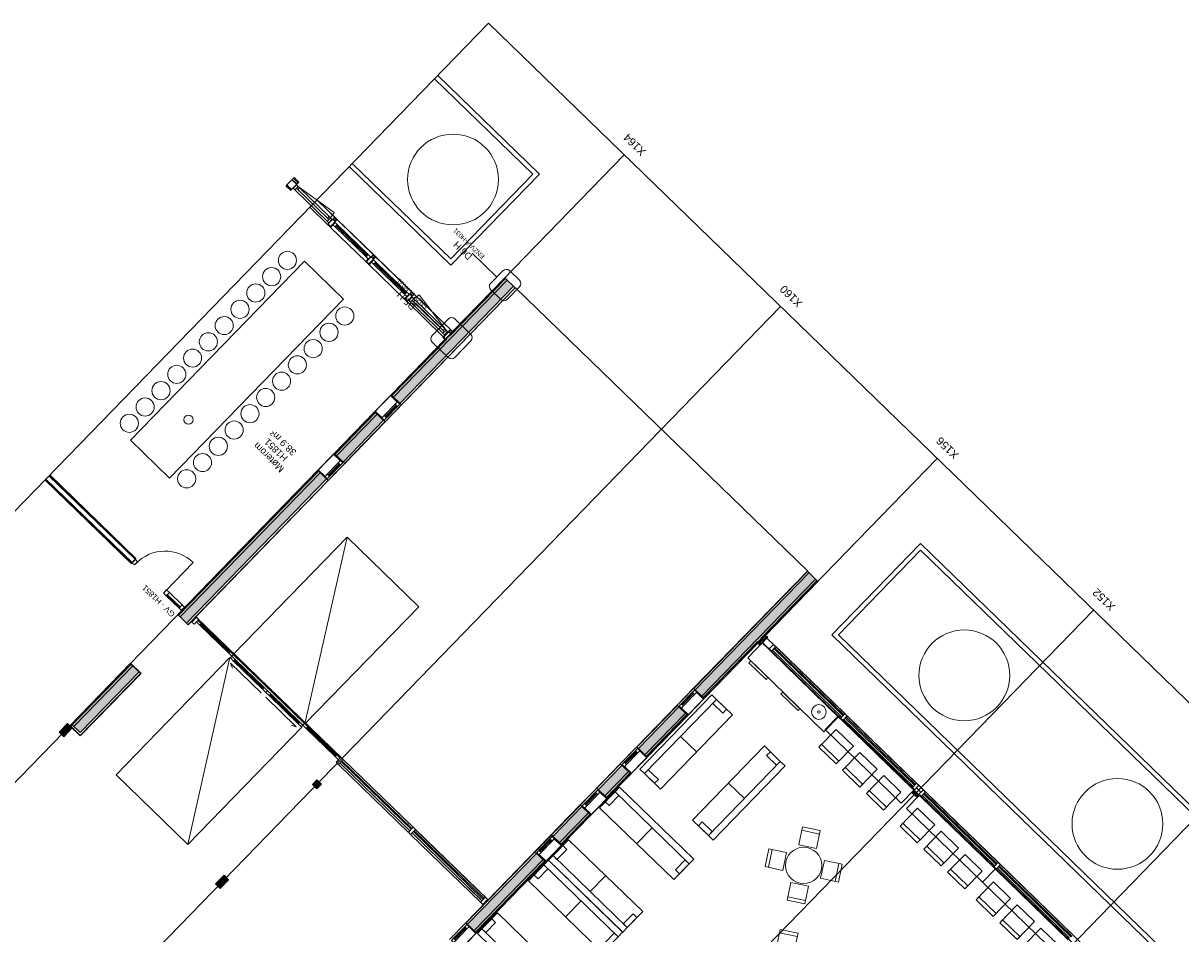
# Model space of a CAD drawing. Header units: millimetres. Extents: x 1395914 to 1460038, y 2368732 to 2439619.
# Tile 39 of 40: x 1420528 to 1446023, y 2414212 to 2434282. Entities that reach past the tile are written whole.
import ezdxf

# ---------------------------------------------------------------- set-up
doc = ezdxf.new("R2010")
doc.units = ezdxf.units.MM
doc.header["$MEASUREMENT"] = 0
for name, color, linetype, lineweight in [('20_Bygning generelt', 7, 'Continuous', 0), ('22_Bæresystemer', 7, 'Continuous', 0), ('23_Yttervegg', 7, 'Continuous', 0), ('24_Dør', 7, 'Continuous', 0), ('24_Innervegger', 7, 'Continuous', 0), ('271_Fastinventar', 7, 'Continuous', 0), ('822_Akselinjer', 7, 'Continuous', 0), ('83_Tekst', 7, 'Continuous', 0)]:
    doc.layers.add(name, color=color, linetype=linetype, lineweight=lineweight)
doc.layers.add('A852-TYNN', color=7, linetype='Continuous', lineweight=5, plot=False)
doc.styles.add('Arial Unicode MS', font='arial.ttf', dxfattribs={"height": 125})
doc.styles.add('Arial_27', font='arial.ttf', dxfattribs={"height": 175})
doc.styles.add('Arial_29', font='arial.ttf', dxfattribs={"height": 150})
doc.styles.add('Arial_30', font='arial.ttf', dxfattribs={"height": 100})

# ---------------------------------------------------------------- blocks, each defined once
blk = doc.blocks.new('System Panel - Tettfelt 150mm-1256045-PLOT VIEW 001-01 01')
for p, q in [((70, 75), (-70, 75)), ((-70, 75), (-70, -75)), ((70, -75), (70, 75)), ((-70, -75), (70, -75))]:
    blk.add_line(p, q)
blk = doc.blocks.new('System Panel - Glassfelt 25mm-1250494-PLOT VIEW 001-01 01')
for p, q in [((1112.5, -12.5), (-1112.5, -12.5)), ((-1112.5, -12.5), (-1112.5, -37.5)), ((-1112.5, -37.5), (1112.5, -37.5)), ((1112.5, -37.5), (1112.5, -12.5))]:
    blk.add_line(p, q)
blk = doc.blocks.new('System Panel - Glassfelt 25mm-1250902-PLOT VIEW 001-01 01')
for p, q in [((1062.5, -12.5), (-1062.5, -12.5)), ((-1062.5, -12.5), (-1062.5, -37.5)), ((-1062.5, -37.5), (1062.5, -37.5)), ((1062.5, -37.5), (1062.5, -12.5))]:
    blk.add_line(p, q)
blk = doc.blocks.new('Rectangular Mullion - 70x150mm Aluminium-1250477-PLOT VIEW 001-01 01')
for p, q in [((-35, 75), (35, 75)), ((-35, -75), (-35, 75)), ((35, 75), (35, -75)), ((35, -75), (-35, -75))]:
    blk.add_line(p, q)
blk = doc.blocks.new('Rectangular Mullion - 70x105mm Aluminium-1250489-PLOT VIEW 001-01 01')
for p, q in [((119042, 184857), (117528, 186487)), ((117605, 186558), (119119, 184929))]:
    blk.add_line(p, q)
blk = doc.blocks.new('Rectangular Mullion - 70x105mm Aluminium-1250897-PLOT VIEW 001-01 01')
for p, q in [((115843, 188300), (114396, 189857)), ((114473, 189928), (115920, 188371))]:
    blk.add_line(p, q)
blk = doc.blocks.new('Rectangular Mullion - 70x150mm Aluminium-1250899-PLOT VIEW 001-01 01')
blk.add_line((117304, 186661), (115858, 188218))
blk = doc.blocks.new('Rectangular Mullion - 70x150mm Aluminium-1250485-PLOT VIEW 001-01 01')
blk.add_line((122277, 181310), (120762, 182940))
blk = doc.blocks.new('Fastvindu - 5x15M-1661419-PLOT VIEW 001-01 01')
for p, q in [((-282, 29), (-302, 29)), ((-217, 99), (-287, 99)), ((-287, 99), (-287, 29)), ((-287, 29), (-217, 29)), ((-282, -182), (-282, 29)), ((-217, 29), (-217, 99)), ((-217, 99), (133, 99)), ((133, 79), (-217, 79)), ((-217, 79), (-217, 59)), ((-217, 59), (133, 59)), ((133, 29), (-217, 29)), ((203, 99), (133, 99)), ((133, 99), (133, 29)), ((133, 59), (133, 79)), ((133, 29), (203, 29)), ((218, 29), (198, 29)), ((198, 29), (198, -182)), ((203, 29), (203, 99)), ((-302, -182), (-282, -182)), ((198, -182), (-282, -182)), ((198, -182), (218, -182))]:
    blk.add_line(p, q)
blk = doc.blocks.new('Fastvindu - 5x5M-1661416-PLOT VIEW 001-01 01')
for p, q in [((-282, 32), (-302, 32)), ((-302, 32), (-302, -182)), ((-217, 102), (-287, 102)), ((-287, 102), (-287, 32)), ((-287, 32), (-217, 32)), ((-282, -182), (-282, 32)), ((-217, 32), (-217, 102)), ((-217, 102), (133, 102)), ((133, 82), (-217, 82)), ((-217, 82), (-217, 62)), ((-217, 62), (133, 62)), ((133, 32), (-217, 32)), ((203, 102), (133, 102)), ((133, 102), (133, 32)), ((133, 62), (133, 82)), ((133, 32), (203, 32)), ((218, 32), (198, 32)), ((198, 32), (198, -182)), ((203, 32), (203, 102)), ((218, -182), (218, 32)), ((-302, -182), (-282, -182)), ((198, -182), (-282, -182)), ((198, -182), (218, -182))]:
    blk.add_line(p, q)
blk = doc.blocks.new('Fastvindu - 5x9M-1661577-PLOT VIEW 001-01 01')
for p, q in [((-282, 29), (-302, 29)), ((-217, 99), (-287, 99)), ((-287, 99), (-287, 29)), ((-287, 29), (-217, 29)), ((-282, -182), (-282, 29)), ((-217, 29), (-217, 99)), ((-217, 99), (133, 99)), ((133, 79), (-217, 79)), ((-217, 79), (-217, 59)), ((-217, 59), (133, 59)), ((133, 29), (-217, 29)), ((203, 99), (133, 99)), ((133, 99), (133, 29)), ((133, 59), (133, 79)), ((133, 29), (203, 29)), ((218, 29), (198, 29)), ((198, 29), (198, -182)), ((203, 29), (203, 99)), ((-302, -182), (-282, -182)), ((198, -182), (-282, -182)), ((198, -182), (218, -182))]:
    blk.add_line(p, q)
blk = doc.blocks.new('Fastvindu - 5x29M-1661417-PLOT VIEW 001-01 01')
for p, q in [((-282, 29), (-302, 29)), ((-217, 99), (-287, 99)), ((-287, 99), (-287, 29)), ((-287, 29), (-217, 29)), ((-282, -182), (-282, 29)), ((-217, 29), (-217, 99)), ((-217, 99), (133, 99)), ((133, 79), (-217, 79)), ((-217, 79), (-217, 59)), ((-217, 59), (133, 59)), ((133, 29), (-217, 29)), ((203, 99), (133, 99)), ((133, 99), (133, 29)), ((133, 59), (133, 79)), ((133, 29), (203, 29)), ((218, 29), (198, 29)), ((198, 29), (198, -182)), ((203, 29), (203, 99)), ((-302, -182), (-282, -182)), ((198, -182), (-282, -182)), ((198, -182), (218, -182))]:
    blk.add_line(p, q)
blk = doc.blocks.new('System Panel - Glassfelt 25mm-2033786-PLOT VIEW 001-01 01')
for p, q in [((195, 37.5), (-195, 37.5)), ((-195, 37.5), (-195, 12.5)), ((-195, 12.5), (195, 12.5)), ((195, 12.5), (195, 37.5))]:
    blk.add_line(p, q)
blk = doc.blocks.new('Fastvindu - 11x15M-472396-PLOT VIEW 001-01 01')
for p, q in [((-517, 13), (-587, 13)), ((-587, 13), (-587, -57)), ((-517, -57), (-517, 13)), ((-517, 13), (433, 13)), ((503, 13), (433, 13)), ((433, 13), (433, -57)), ((503, -57), (503, 13)), ((-582, -57), (-597, -57)), ((-597, -134), (-582, -134)), ((-587, -57), (-517, -57)), ((-582, -134), (-582, -57)), ((498, -134), (-582, -134)), ((433, -7), (-517, -7)), ((-517, -7), (-517, -27)), ((-517, -27), (433, -27)), ((433, -57), (-517, -57)), ((433, -27), (433, -7)), ((433, -57), (503, -57)), ((513, -57), (498, -57)), ((498, -57), (498, -134)), ((498, -134), (513, -134))]:
    blk.add_line(p, q)
blk = doc.blocks.new('Åpningsvindu - 11x15M-1456580-PLOT VIEW 001-01 01')
for p, q in [((-537, 13), (-587, 13)), ((-587, 13), (-587, -87)), ((-537, 13), (-512, 158)), ((-497, 13), (-537, 13)), ((-537, 13), (-537, -37)), ((-537, -87), (-537, 13)), ((-512, 158), (453, 13)), ((-497, -37), (-497, 13)), ((-497, 13), (413, 13)), ((453, 13), (413, 13)), ((413, 13), (413, -37)), ((453, -37), (453, 13)), ((503, 13), (453, 13)), ((453, 13), (453, -87)), ((503, -87), (503, 13)), ((-587, -87), (-537, -87)), ((-537, -37), (-497, -37)), ((453, -87), (-537, -87)), ((413, -37), (-497, -37)), ((413, -37), (453, -37)), ((453, -87), (503, -87))]:
    blk.add_line(p, q)
blk = doc.blocks.new('Systemveggdør Enfløyet Glassfelt med sprosse - Aluminiumglassfelt _10x21M_-2033772-PLOT VIEW 001-01 01')
blk.add_line((445, 0), (445, 890))
blk.add_arc((445, 0), 890, 90, 180)
blk = doc.blocks.new('Rectangular Mullion - 66x100mm Aluminium-2033785-PLOT VIEW 001-01 01')
for p, q in [((101127, 191737), (101393, 191451)), ((101201, 191805), (101466, 191519))]:
    blk.add_line(p, q)
blk = doc.blocks.new('Rectangular Mullion - 88x100mm Aluminium-2033754-PLOT VIEW 001-01 01')
for p, q in [((-44, 50), (44, 50)), ((-44, -50), (-44, 50)), ((44, 50), (44, -50)), ((44, -50), (-44, -50))]:
    blk.add_line(p, q)
blk = doc.blocks.new('Rectangular Mullion - 66x100mm Aluminium-2033784-PLOT VIEW 001-01 01')
for p, q in [((0, 50), (-66, 50)), ((-66, 50), (-66, -50)), ((0, -50), (0, 50)), ((-66, -50), (0, -50))]:
    blk.add_line(p, q)
blk = doc.blocks.new('Rectangular Mullion - 66x100mm Aluminium-2033773-PLOT VIEW 001-01 01')
for p, q in [((-66, 50), (0, 50)), ((-66, -50), (-66, 50)), ((0, 50), (0, -50)), ((0, -50), (-66, -50))]:
    blk.add_line(p, q)
blk = doc.blocks.new('System Panel - Tettfelt 150mm-1256048-PLOT VIEW 001-01 01')
for p, q in [((100, 75), (-100, 75)), ((-100, 75), (-100, -75)), ((100, -75), (100, 75)), ((-100, -75), (100, -75))]:
    blk.add_line(p, q)
blk = doc.blocks.new('140_140 - 140_140-787031-PLOT VIEW 001-01 01')
at = {"extrusion": (0, 0, -1)}
blk.add_hatch(color=256, dxfattribs=at).paths.add_polyline_path([(70, -70), (70, 70), (-70, 70), (-70, -70), (35, -70)])
for p, q in [((70, 70), (-70, 70)), ((-70, 70), (-70, -70)), ((70, -70), (70, 70)), ((-70, -70), (70, -70))]:
    blk.add_line(p, q)
blk = doc.blocks.new('System Panel - Glassfelt 25mm-1684950-PLOT VIEW 001-01 01')
for p, q in [((1072.75, -12.5), (-1072.75, -12.5)), ((-1072.75, -12.5), (-1072.75, -37.5)), ((-1072.75, -37.5), (1072.75, -37.5)), ((1072.75, -37.5), (1072.75, -12.5))]:
    blk.add_line(p, q)
blk = doc.blocks.new('Rectangular Mullion - 70x150mm Aluminium-1262754-PLOT VIEW 001-01 01')
for p, q in [((-70, 75), (0, 75)), ((-70, -75), (-70, 75)), ((0, 75), (0, -75)), ((0, -75), (-70, -75))]:
    blk.add_line(p, q)
blk = doc.blocks.new('Rectangular Mullion - 70x150mm Aluminium-1262782-PLOT VIEW 001-01 01')
for p, q in [((-35, 75), (35, 75)), ((-35, -75), (-35, 75)), ((35, 75), (35, -75)), ((35, -75), (-35, -75))]:
    blk.add_line(p, q)
blk = doc.blocks.new('Rectangular Mullion - 70x150mm Aluminium-V43-PLOT VIEW 001-01 01')
for p, q in [((0, 75), (-70, 75)), ((-70, 75), (-70, -75)), ((0, -75), (0, 75)), ((-70, -75), (0, -75))]:
    blk.add_line(p, q)
blk = doc.blocks.new('Rectangular Mullion - 70x105mm Aluminium-1684946-PLOT VIEW 001-01 01')
for p, q in [((107722, 184670), (106261, 186241)), ((106338, 186313), (107799, 184741))]:
    blk.add_line(p, q)
blk = doc.blocks.new('Rectangular Mullion - 50x150mm Aluminium-1684947-PLOT VIEW 001-01 01')
blk.add_line((107689, 184639), (106228, 186211))
blk = doc.blocks.new('System Panel - Glassfelt 25mm-1684954-PLOT VIEW 001-01 01')
for p, q in [((1073, -13), (-1073, -13)), ((-1073, -13), (-1073, -38)), ((-1073, -38), (1073, -38)), ((1073, -38), (1073, -13))]:
    blk.add_line(p, q)
blk = doc.blocks.new('Åpningsvindu - 11x15M _eksisterende_-V45-PLOT VIEW 001-01 01')
for p, q in [((-587, 86), (-537, 86)), ((-587, -14), (-587, 86)), ((-537, 86), (-537, -14)), ((453, 86), (-537, 86)), ((-537, 36), (-497, 36)), ((-537, -14), (-537, 36)), ((-497, 36), (-497, -14)), ((413, 36), (-497, 36)), ((413, 36), (453, 36)), ((413, -14), (413, 36)), ((453, 86), (503, 86)), ((453, -14), (453, 86)), ((453, 36), (453, -14)), ((503, 86), (503, -14)), ((-537, -14), (-587, -14)), ((-537, -14), (-512, -158)), ((-497, -14), (-537, -14)), ((-512, -158), (453, -14)), ((-497, -14), (413, -14)), ((453, -14), (413, -14)), ((503, -14), (453, -14))]:
    blk.add_line(p, q)
blk = doc.blocks.new('Systemveggdør Skyvedør Dobbel med Glassfelt - Aluminiumglassfelt-1684993-PLOT VIEW 001-01 01')
for p, q in [((-990, 50), (-1090, 50)), ((-1090, 50), (-1090, 0)), ((-1009, 129), (-901, 179)), ((-71, 129), (-1009, 129)), ((-990, 0), (-990, 50)), ((-990, 50), (-100, 50)), ((-100, 30), (-990, 30)), ((-990, 30), (-990, 20)), ((-990, 20), (-100, 20)), ((0, 50), (-100, 50)), ((-100, 50), (-100, 0)), ((-100, 20), (-100, 30)), ((0, 0), (0, 50)), ((100, 50), (0, 50)), ((0, 50), (0, 0)), ((71, 129), (1009, 129)), ((100, 0), (100, 50)), ((100, 50), (990, 50)), ((990, 30), (100, 30)), ((100, 30), (100, 20)), ((100, 20), (990, 20)), ((1009, 129), (901, 179)), ((1090, 50), (990, 50)), ((990, 50), (990, 0)), ((990, 20), (990, 30)), ((1090, 0), (1090, 50)), ((-2080, 0), (-2180, 0)), ((-2180, -50), (-2080, -50)), ((-2080, -50), (-2080, 0)), ((-2080, 0), (-1190, 0)), ((-1190, -20), (-2080, -20)), ((-2080, -20), (-2080, -30)), ((-2080, -30), (-1190, -30)), ((-1190, -50), (-2080, -50)), ((-1090, 0), (-1190, 0)), ((-1190, 0), (-1190, -50)), ((-1190, -30), (-1190, -20)), ((-1190, -50), (-1090, -50)), ((-1090, 0), (-990, 0)), ((-1090, -50), (-1090, 0)), ((-100, 0), (-990, 0)), ((-100, 0), (0, 0)), ((0, 0), (100, 0)), ((990, 0), (100, 0)), ((990, 0), (1090, 0)), ((1190, 0), (1090, 0)), ((1090, 0), (1090, -50)), ((1090, -50), (1190, -50)), ((1190, -50), (1190, 0)), ((1190, 0), (2080, 0)), ((2080, -20), (1190, -20)), ((1190, -20), (1190, -30)), ((1190, -30), (2080, -30)), ((2080, -50), (1190, -50)), ((2180, 0), (2080, 0)), ((2080, 0), (2080, -50)), ((2080, -30), (2080, -20)), ((2080, -50), (2180, -50))]:
    blk.add_line(p, q)
blk = doc.blocks.new('Fastvindu - 5x5M-V12-PLOT VIEW 001-01 01')
for p, q in [((-302, 141), (-302, -182)), ((-302, 141), (-302, -182)), ((218, 141), (-302, 141)), ((-302, 141), (218, 141)), ((218, 32), (-302, 32)), ((-302, 32), (218, 32)), ((-302, -182), (-302, 32)), ((-302, -182), (-302, 32)), ((-287, 102), (203, 102)), ((203, 102), (-287, 102)), ((-287, 32), (-287, 102)), ((-287, 32), (-287, 102)), ((203, 32), (-287, 32)), ((203, 32), (-287, 32)), ((198, 32), (-282, 32)), ((-282, 32), (198, 32)), ((-282, 32), (-282, -182)), ((-282, -182), (-282, 32)), ((133, 102), (-217, 102)), ((-217, 102), (133, 102)), ((-217, 102), (-217, 32)), ((-217, 32), (-217, 102)), ((133, 82), (-217, 82)), ((-217, 82), (133, 82)), ((-217, 62), (-217, 82)), ((-217, 62), (-217, 82)), ((133, 62), (-217, 62)), ((133, 62), (-217, 62)), ((-217, 32), (133, 32)), ((-217, 32), (133, 32)), ((133, 32), (133, 102)), ((133, 32), (133, 102)), ((133, 82), (133, 62)), ((133, 62), (133, 82)), ((198, 32), (198, -182)), ((198, -182), (198, 32)), ((203, 102), (203, 32)), ((203, 32), (203, 102)), ((218, 141), (218, -182)), ((218, 141), (218, -182)), ((218, 32), (218, -182)), ((218, 32), (218, -182)), ((-302, -182), (218, -182)), ((218, -182), (-302, -182)), ((218, -182), (-302, -182)), ((218, -182), (-302, -182)), ((-282, -182), (198, -182)), ((-282, -182), (198, -182))]:
    blk.add_line(p, q)
blk = doc.blocks.new('Helikopterterm Sola_renset02_dwg_AnonymousCell241-1988500-PLOT VIEW 001-01 01')
for p, q in [((0, 491), (0, 980)), ((0, -491), (0, -980))]:
    blk.add_line(p, q)
at = {"flags": 128}
for points in [[(-1138, 980), (1138, 980), (1138, 491), (-1138, 491), (-1138, 980), (1138, 980), (1138, 1124), (-1138, 1124)], [(1138, -980), (-1138, -980), (-1138, -491), (1138, -491), (1138, -980), (-1138, -980), (-1138, -1124), (1138, -1124)]]:
    blk.add_lwpolyline(points, close=True, dxfattribs=at)
for points in [[(-1018, 672), (-1138, 672), (-1138, 980), (-1018, 980)], [(1138, 672), (1018, 672), (1018, 980), (1138, 980)], [(-1138, -672), (-1018, -672), (-1018, -980), (-1138, -980)], [(1018, -672), (1138, -672), (1138, -980), (1018, -980)]]:
    blk.add_3dface(points)
blk = doc.blocks.new('Helikopterterm Sola_renset02_dwg_AnonymousCell242-1988501-PLOT VIEW 001-01 01')
for p, q in [((0, 491), (0, 980)), ((0, -491), (0, -980))]:
    blk.add_line(p, q)
at = {"flags": 128}
for points in [[(-1138, 980), (1138, 980), (1138, 491), (-1138, 491), (-1138, 980), (1138, 980), (1138, 1124), (-1138, 1124)], [(1138, -980), (-1138, -980), (-1138, -491), (1138, -491), (1138, -980), (-1138, -980), (-1138, -1124), (1138, -1124)]]:
    blk.add_lwpolyline(points, close=True, dxfattribs=at)
for points in [[(-1018, 672), (-1138, 672), (-1138, 980), (-1018, 980)], [(1138, 672), (1018, 672), (1018, 980), (1138, 980)], [(-1138, -672), (-1018, -672), (-1018, -980), (-1138, -980)], [(1018, -672), (1138, -672), (1138, -980), (1018, -980)]]:
    blk.add_3dface(points)
blk = doc.blocks.new('Helikopterterm Sola_renset02_dwg_AnonymousCell249-1988505-PLOT VIEW 001-01 01')
for p, q in [((-231, 741), (-569, 528)), ((528, 569), (741, 231)), ((-741, -231), (-528, -569)), ((569, -528), (231, -741))]:
    blk.add_line(p, q)
blk.add_circle((0, 0), 400)
for points in [[(-609, 591), (-396, 253), (-57, 466), (-271, 805)], [(805, 271), (466, 57), (253, 396), (591, 609)], [(-591, -609), (-253, -396), (-466, -57), (-805, -271)], [(271, -805), (57, -466), (396, -253), (609, -591)]]:
    blk.add_3dface(points)
blk = doc.blocks.new('Helikopterterm Sola_renset02_dwg_AnonymousCell251-1988506-PLOT VIEW 001-01 01')
for p, q in [((-231, 741), (-569, 528)), ((528, 569), (741, 231)), ((-741, -231), (-528, -569)), ((569, -528), (231, -741))]:
    blk.add_line(p, q)
blk.add_circle((0, 0), 400)
for points in [[(-609, 591), (-396, 253), (-57, 466), (-271, 805)], [(805, 271), (466, 57), (253, 396), (591, 609)], [(-591, -609), (-253, -396), (-466, -57), (-805, -271)], [(271, -805), (57, -466), (396, -253), (609, -591)]]:
    blk.add_3dface(points)

msp = doc.modelspace()

# ---------------------------------------------------------------- hatches: boundary and pattern name
at = {"layer": '22_Bæresystemer', "linetype": 'Continuous', "extrusion": (0, 0, -1)}
for points in [[(-1421422, 2418557), (-1421322, 2418655), (-1421508, 2418846), (-1421555, 2418800), (-1421608, 2418749)], [(-1424867, 2415214), (-1424767, 2415312), (-1424953, 2415503), (-1425053, 2415406)]]:
    msp.add_hatch(color=256, dxfattribs=at).paths.add_polyline_path(points)
at = {"layer": '23_Yttervegg', "linetype": 'Continuous', "extrusion": (0, 0, -1)}
for points in [[(-1426424, 2430621), (-1426341, 2430702), (-1426353, 2430715), (-1426366, 2430702), (-1426431, 2430639), (-1426436, 2430634)], [(-1429808, 2427362), (-1429789, 2427380), (-1429892, 2427486), (-1429906, 2427473), (-1429911, 2427468)], [(-1436752, 2420607), (-1436749, 2420609), (-1436755, 2420615), (-1436710, 2420658), (-1436772, 2420721), (-1436773, 2420720), (-1436790, 2420703), (-1436816, 2420678), (-1436758, 2420618), (-1436760, 2420615)], [(-1436779, 2420597), (-1436760, 2420615), (-1436863, 2420722), (-1436882, 2420703)], [(-1440203, 2417233), (-1440102, 2417330), (-1440148, 2417378), (-1440249, 2417280)]]:
    msp.add_hatch(color=256, dxfattribs=at).paths.add_polyline_path(points)
at = {"layer": '23_Yttervegg', "linetype": 'Continuous'}
msp.add_hatch(color=256, dxfattribs=at).paths.add_polyline_path([(1429853, 2427313), (1429926, 2427389), (1429907, 2427407), (1429906, 2427409), (1429835, 2427336), (1429808, 2427362), (1429800, 2427353), (1429827, 2427327), (1429832, 2427333)])
h = msp.add_hatch(color=256, dxfattribs=at)
h.paths.add_polyline_path([(1436863, 2420722), (1436861, 2420724), (1436758, 2420618), (1436760, 2420615)])
h.paths.add_polyline_path([(1450187, 2407792), (1447977, 2409937), (1447874, 2409830), (1450084, 2407686)])
h.paths.add_polyline_path([(1447216, 2410675), (1447116, 2410772), (1447013, 2410666), (1447113, 2410569)])
h.paths.add_polyline_path([(1450688, 2407306), (1450560, 2407430), (1450457, 2407323), (1450585, 2407199)])
at = {"layer": '24_Innervegger', "linetype": 'Continuous'}
h = msp.add_hatch(color=256, dxfattribs=at)
h.paths.add_polyline_path([(1431188, 2428620), (1431153, 2428653), (1428649, 2426073), (1428684, 2426040)])
h.paths.add_polyline_path([(1428322, 2425667), (1428287, 2425700), (1427396, 2424782), (1427430, 2424748)])
h.paths.add_polyline_path([(1427068, 2424375), (1427034, 2424408), (1423951, 2421232), (1423985, 2421198)])
h.paths.add_polyline_path([(1422941, 2420122), (1422906, 2420155), (1421609, 2418819), (1421644, 2418785)])
h = msp.add_hatch(color=256, dxfattribs=at)
h.paths.add_polyline_path([(1431330, 2428482), (1431188, 2428620), (1428684, 2426040), (1428826, 2425902)])
h.paths.add_polyline_path([(1428464, 2425529), (1428322, 2425667), (1427430, 2424748), (1427572, 2424610)])
h.paths.add_polyline_path([(1427210, 2424237), (1427068, 2424375), (1423985, 2421198), (1424128, 2421060)])
h.paths.add_polyline_path([(1423083, 2419984), (1422941, 2420122), (1421644, 2418785), (1421786, 2418647)])
h = msp.add_hatch(color=256, dxfattribs=at)
h.paths.add_polyline_path([(1437977, 2422032), (1437834, 2422170), (1435331, 2419590), (1435473, 2419452)])
h.paths.add_polyline_path([(1435111, 2419079), (1434969, 2419217), (1434077, 2418298), (1434219, 2418160)])
h.paths.add_polyline_path([(1433857, 2417787), (1433715, 2417925), (1433196, 2417390), (1433338, 2417252)])
h.paths.add_polyline_path([(1432976, 2416879), (1432834, 2417017), (1432186, 2416350), (1432228, 2416309), (1432238, 2416320), (1432339, 2416223)])
h.paths.add_polyline_path([(1431977, 2415849), (1431876, 2415947), (1431887, 2415958), (1431845, 2415998), (1430317, 2414423), (1430459, 2414285)])
h.paths.add_polyline_path([(1430096, 2413912), (1429954, 2414050), (1429732, 2413820), (1429874, 2413682)])
h.paths.add_polyline_path([(1429512, 2413309), (1429369, 2413447), (1429063, 2413131), (1429205, 2412993)])
h.paths.add_polyline_path([(1428843, 2412620), (1428701, 2412758), (1428291, 2412335), (1428433, 2412197)])
h = msp.add_hatch(color=256, dxfattribs=at)
h.paths.add_polyline_path([(1438011, 2421999), (1437977, 2422032), (1435473, 2419452), (1435507, 2419418)])
h.paths.add_polyline_path([(1435145, 2419045), (1435111, 2419079), (1434219, 2418160), (1434254, 2418127)])
h.paths.add_polyline_path([(1433892, 2417754), (1433857, 2417787), (1433338, 2417252), (1433373, 2417219)])
h.paths.add_polyline_path([(1433011, 2416846), (1432976, 2416879), (1432339, 2416223), (1432373, 2416189)])
h.paths.add_polyline_path([(1432011, 2415816), (1431977, 2415849), (1430459, 2414285), (1430493, 2414251)])
h.paths.add_polyline_path([(1430131, 2413878), (1430096, 2413912), (1429874, 2413682), (1429908, 2413649)])
h.paths.add_polyline_path([(1429546, 2413275), (1429512, 2413309), (1429205, 2412993), (1429240, 2412960)])
h.paths.add_polyline_path([(1428877, 2412587), (1428843, 2412620), (1428433, 2412197), (1428467, 2412164)])

# ---------------------------------------------------------------- linework, layer by layer
at = {"layer": '20_Bygning generelt'}
for p, q in [((1431755, 2430954), (1429588, 2433057)), ((1431897, 2430956), (1429658, 2433129)), ((1427708, 2431120), (1429947, 2428947)), ((1427777, 2431192), (1429945, 2429088)), ((1429945, 2429088), (1431755, 2430954)), ((1429947, 2428947), (1431897, 2430956)), ((1437803, 2422211), (1431372, 2428452)), ((1438340, 2420801), (1440290, 2422811)), ((1438482, 2420804), (1440292, 2422669)), ((1440290, 2422811), (1453456, 2410034)), ((1440292, 2422669), (1453315, 2410032)), ((1451506, 2408025), (1438340, 2420801)), ((1451504, 2408167), (1438482, 2420804))]:
    msp.add_line(p, q, dxfattribs=at)
for centre in [(1429995, 2430836), (1441255, 2419909), (1444628, 2416636)]:
    msp.add_circle(centre, 1000, dxfattribs=at)
at = {"layer": '22_Bæresystemer'}
for p, q in [((1421508, 2418846), (1421322, 2418655)), ((1421608, 2418749), (1421508, 2418846)), ((1421322, 2418655), (1421422, 2418557)), ((1421422, 2418557), (1421608, 2418749)), ((1424953, 2415503), (1424767, 2415312)), ((1425053, 2415406), (1424953, 2415503)), ((1424767, 2415312), (1424867, 2415214)), ((1424867, 2415214), (1425053, 2415406))]:
    msp.add_line(p, q, dxfattribs=at)
at = {"layer": '23_Yttervegg'}
for p, q in [((1426494, 2430878), (1426336, 2430715)), ((1426437, 2430616), (1426596, 2430779)), ((1426549, 2430731), (1426447, 2430830)), ((1426557, 2430739), (1426455, 2430838)), ((1426582, 2430765), (1426480, 2430864)), ((1426596, 2430779), (1426494, 2430878)), ((1426422, 2430592), (1426312, 2430698)), ((1426336, 2430714), (1426324, 2430701)), ((1426324, 2430701), (1426424, 2430604)), ((1426336, 2430715), (1426336, 2430714)), ((1426345, 2430706), (1426341, 2430702)), ((1426341, 2430702), (1426424, 2430621)), ((1426353, 2430715), (1426344, 2430724)), ((1426353, 2430715), (1426345, 2430706)), ((1426424, 2430621), (1426428, 2430625)), ((1426424, 2430604), (1426437, 2430617)), ((1426428, 2430625), (1426436, 2430634)), ((1426446, 2430625), (1426436, 2430634)), ((1426437, 2430617), (1426437, 2430616)), ((1426998, 2430388), (1427392, 2430006)), ((1427234, 2429843), (1426840, 2430226)), ((1427392, 2430006), (1427234, 2429843)), ((1427431, 2429941), (1427379, 2429992)), ((1427445, 2429955), (1427392, 2430006)), ((1427234, 2429843), (1427286, 2429792)), ((1427295, 2429801), (1427242, 2429852)), ((1427286, 2429792), (1427445, 2429955)), ((1427398, 2429907), (1427345, 2429958)), ((1427406, 2429916), (1427354, 2429966)), ((1427445, 2429955), (1428241, 2429182)), ((1430959, 2428685), (1430413, 2429216)), ((1428241, 2429182), (1428083, 2429019)), ((1428083, 2429019), (1428135, 2428968)), ((1428144, 2428977), (1428091, 2429028)), ((1428135, 2428968), (1428293, 2429131)), ((1428247, 2429083), (1428194, 2429134)), ((1428255, 2429092), (1428203, 2429143)), ((1428280, 2429118), (1428228, 2429168)), ((1428293, 2429131), (1428241, 2429182)), ((1428293, 2429131), (1429090, 2428358)), ((1431095, 2428825), (1430823, 2428545)), ((1431456, 2428615), (1431237, 2428827)), ((1428684, 2426040), (1431188, 2428620)), ((1428826, 2425902), (1431330, 2428482)), ((1428858, 2425871), (1431362, 2428451)), ((1429926, 2427389), (1431153, 2428653)), ((1431135, 2428672), (1429986, 2427488)), ((1431366, 2428447), (1431135, 2428672)), ((1431186, 2428193), (1431458, 2428473)), ((1428863, 2425867), (1431366, 2428447)), ((1429090, 2428358), (1428932, 2428195)), ((1428932, 2428195), (1428984, 2428144)), ((1428993, 2428153), (1428940, 2428204)), ((1428984, 2428144), (1429142, 2428307)), ((1429096, 2428259), (1429043, 2428310)), ((1429104, 2428268), (1429052, 2428319)), ((1429129, 2428294), (1429077, 2428345)), ((1429142, 2428307), (1429090, 2428358)), ((1429142, 2428307), (1429939, 2427534)), ((1430825, 2428403), (1431045, 2428191)), ((1429781, 2427371), (1428984, 2428144)), ((1429714, 2427580), (1429167, 2428110)), ((1429892, 2427764), (1429535, 2427396)), ((1430387, 2427423), (1430034, 2427766)), ((1429939, 2427534), (1429781, 2427371)), ((1429940, 2427440), (1429892, 2427486)), ((1429948, 2427449), (1429901, 2427495)), ((1429986, 2427488), (1429907, 2427407)), ((1429973, 2427475), (1429926, 2427521)), ((1429986, 2427488), (1429939, 2427534)), ((1429816, 2427313), (1428631, 2426092)), ((1428649, 2426073), (1429853, 2427313)), ((1429537, 2427254), (1429890, 2426912)), ((1429781, 2427371), (1429768, 2427359)), ((1429768, 2427359), (1429816, 2427313)), ((1429800, 2427353), (1429781, 2427371)), ((1429808, 2427362), (1429789, 2427380)), ((1429808, 2427362), (1429800, 2427353)), ((1429827, 2427327), (1429800, 2427353)), ((1429800, 2427353), (1429800, 2427353)), ((1429800, 2427353), (1429827, 2427327)), ((1429832, 2427333), (1429827, 2427327)), ((1429827, 2427327), (1429832, 2427333)), ((1429832, 2427333), (1429834, 2427331)), ((1429834, 2427331), (1429853, 2427313)), ((1429907, 2427407), (1429926, 2427389)), ((1430032, 2426914), (1430389, 2427282)), ((1428631, 2426092), (1428863, 2425867)), ((1428269, 2425718), (1427377, 2424800)), ((1427396, 2424782), (1428287, 2425700)), ((1427430, 2424748), (1428322, 2425667)), ((1428500, 2425493), (1428269, 2425718)), ((1428863, 2425867), (1428500, 2425493)), ((1427572, 2424610), (1428464, 2425529)), ((1427605, 2424579), (1428496, 2425498)), ((1427609, 2424575), (1428500, 2425493)), ((1427377, 2424800), (1427609, 2424575)), ((1427247, 2424202), (1427015, 2424427)), ((1427609, 2424575), (1427247, 2424202)), ((1437798, 2422205), (1435294, 2419625)), ((1437802, 2422201), (1435298, 2419621)), ((1437834, 2422170), (1435331, 2419590)), ((1438030, 2421980), (1437798, 2422205)), ((1437977, 2422032), (1435473, 2419452)), ((1438011, 2421999), (1436772, 2420721)), ((1436808, 2420722), (1438030, 2421980)), ((1436710, 2420658), (1435507, 2419418)), ((1435526, 2419400), (1436711, 2420621)), ((1436710, 2420658), (1436729, 2420640)), ((1436711, 2420621), (1436758, 2420575)), ((1436729, 2420640), (1436755, 2420615)), ((1436749, 2420609), (1436755, 2420615)), ((1436755, 2420615), (1436749, 2420609)), ((1436752, 2420607), (1436749, 2420609)), ((1436749, 2420609), (1436752, 2420607)), ((1436752, 2420607), (1436760, 2420615)), ((1436771, 2420588), (1436752, 2420607)), ((1436752, 2420607), (1436752, 2420607)), ((1436758, 2420575), (1436771, 2420588)), ((1436779, 2420597), (1436760, 2420615)), ((1436771, 2420588), (1436929, 2420751)), ((1436790, 2420703), (1436772, 2420721)), ((1436816, 2420678), (1436790, 2420703)), ((1436834, 2420697), (1436808, 2420722)), ((1436834, 2420697), (1436816, 2420678)), ((1436816, 2420678), (1436834, 2420697)), ((1436907, 2420772), (1436834, 2420697)), ((1436887, 2420751), (1436861, 2420776)), ((1436882, 2420703), (1436861, 2420724)), ((1436891, 2420712), (1436869, 2420733)), ((1436916, 2420738), (1436894, 2420759)), ((1436929, 2420751), (1436907, 2420772)), ((1434932, 2419252), (1435294, 2419625)), ((1435294, 2419625), (1435526, 2419400)), ((1434932, 2419252), (1434041, 2418334)), ((1434936, 2419248), (1434045, 2418329)), ((1434969, 2419217), (1434077, 2418298)), ((1435111, 2419079), (1434219, 2418160)), ((1435145, 2419045), (1434254, 2418127)), ((1434272, 2418109), (1435164, 2419027)), ((1435164, 2419027), (1434932, 2419252)), ((1433678, 2417960), (1434041, 2418334)), ((1434041, 2418334), (1434119, 2418258)), ((1433678, 2417960), (1433160, 2417426)), ((1433683, 2417956), (1433164, 2417422)), ((1433715, 2417925), (1433196, 2417390)), ((1433857, 2417787), (1433338, 2417252)), ((1433892, 2417754), (1433373, 2417219)), ((1433757, 2417884), (1433678, 2417960)), ((1433391, 2417201), (1433910, 2417735)), ((1432797, 2417053), (1433160, 2417426)), ((1433160, 2417426), (1433391, 2417201)), ((1440200, 2417431), (1440102, 2417330)), ((1440102, 2417330), (1440203, 2417233)), ((1440300, 2417333), (1440200, 2417431)), ((1440203, 2417233), (1440300, 2417333)), ((1432834, 2417017), (1432186, 2416350)), ((1433029, 2416828), (1432797, 2417053)), ((1432976, 2416879), (1432339, 2416223)), ((1433011, 2416846), (1432373, 2416189)), ((1432392, 2416171), (1433029, 2416828))]:
    msp.add_line(p, q, dxfattribs=at)
for centre, start, end in [((1431167, 2428756), 45.8601, 135.8601), ((1430895, 2428475), 135.8601, 225.8601), ((1431386, 2428543), 315.8601, 45.8601), ((1431114, 2428263), 225.8601, 315.8601), ((1429964, 2427694), 45.8601, 135.8601), ((1429607, 2427326), 135.8601, 225.8601), ((1430317, 2427352), 315.8601, 45.8601), ((1429960, 2426984), 225.8601, 315.8601)]:
    msp.add_arc(centre, 100, start, end, dxfattribs=at)
at = {"layer": '24_Innervegger'}
for p, q in [((1427015, 2424427), (1423932, 2421250)), ((1423951, 2421232), (1427034, 2424408)), ((1423985, 2421198), (1427068, 2424375)), ((1421009, 2424217), (1422906, 2422375)), ((1421018, 2424226), (1422915, 2422385)), ((1421027, 2424235), (1422925, 2422394)), ((1421097, 2424307), (1422994, 2422466)), ((1421106, 2424317), (1423003, 2422475)), ((1423012, 2422484), (1421115, 2424326)), ((1424128, 2421060), (1427210, 2424237)), ((1424160, 2421029), (1427243, 2424206)), ((1424164, 2421025), (1427247, 2424202)), ((1422906, 2422375), (1423012, 2422484)), ((1423932, 2421250), (1424164, 2421025)), ((1424328, 2421172), (1424317, 2421182)), ((1426725, 2418845), (1425160, 2420364)), ((1422892, 2420178), (1421555, 2418800)), ((1422906, 2420155), (1421574, 2418782)), ((1421644, 2418785), (1422941, 2420122)), ((1423120, 2419948), (1422888, 2420173)), ((1423124, 2419953), (1422892, 2420178)), ((1421786, 2418647), (1423083, 2419984)), ((1421787, 2418575), (1423124, 2419953)), ((1421787, 2418584), (1423115, 2419953)), ((1421555, 2418800), (1421787, 2418575)), ((1421578, 2418786), (1421787, 2418584)), ((1421786, 2418647), (1421609, 2418819)), ((1432797, 2417053), (1430280, 2414458)), ((1432802, 2417048), (1430284, 2414454)), ((1431845, 2415998), (1430317, 2414423)), ((1431977, 2415849), (1430459, 2414285)), ((1432011, 2415816), (1430493, 2414251)), ((1430512, 2414233), (1432030, 2415798)), ((1430599, 2414974), (1430052, 2415505)), ((1430748, 2414941), (1430738, 2414951)), ((1429918, 2414085), (1430280, 2414458)), ((1430280, 2414458), (1430512, 2414233))]:
    msp.add_line(p, q, dxfattribs=at)
at = {"layer": '271_Fastinventar'}
for p, q in [((1422893, 2425090), (1426723, 2429037)), ((1426723, 2429037), (1427585, 2428201)), ((1427585, 2428201), (1423754, 2424254)), ((1423754, 2424254), (1422893, 2425090)), ((1427660, 2422956), (1425152, 2420371)), ((1427662, 2422954), (1426733, 2418838)), ((1429241, 2421422), (1427660, 2422956)), ((1426733, 2418838), (1429241, 2421422)), ((1422575, 2417715), (1425083, 2420300)), ((1424154, 2416183), (1425083, 2420300)), ((1426663, 2418766), (1424155, 2416182)), ((1435355, 2418221), (1435005, 2418561)), ((1424155, 2416182), (1422575, 2417715)), ((1436060, 2417536), (1436411, 2417196))]:
    msp.add_line(p, q, dxfattribs=at)
at = {"layer": '271_Fastinventar', "flags": 128}
for points in [[(1438491, 2419002), (1438162, 2418664), (1436484, 2420293), (1436812, 2420631)], [(1436509, 2420186), (1436551, 2420228), (1436929, 2419860), (1436888, 2419818)], [(1437217, 2419499), (1437258, 2419542), (1437636, 2419174), (1437595, 2419132)], [(1434212, 2417744), (1435797, 2419377), (1436148, 2419037), (1434563, 2417404), (1434212, 2417744), (1435797, 2419377), (1435694, 2419478), (1434109, 2417845)], [(1436018, 2419163), (1435934, 2419077), (1435714, 2419291), (1435797, 2419377)], [(1438483, 2419015), (1440155, 2417393), (1439862, 2417091), (1438190, 2418713)], [(1438811, 2418350), (1438432, 2418718), (1438050, 2418325), (1438429, 2417957)], [(1437203, 2418013), (1435619, 2416380), (1435268, 2416720), (1436853, 2418353), (1437203, 2418013), (1435619, 2416380), (1435722, 2416279), (1437307, 2417912)], [(1438050, 2418325), (1438429, 2417957), (1438491, 2418021), (1438112, 2418389)], [(1436899, 2418141), (1436983, 2418227), (1437203, 2418013), (1437120, 2417927)], [(1439334, 2417842), (1438955, 2418210), (1438573, 2417816), (1438952, 2417448)], [(1434517, 2417616), (1434433, 2417530), (1434212, 2417744), (1434296, 2417830)], [(1438573, 2417816), (1438952, 2417448), (1439015, 2417513), (1438636, 2417881)], [(1439858, 2417334), (1439479, 2417702), (1439097, 2417308), (1439476, 2416940)], [(1439097, 2417308), (1439476, 2416940), (1439539, 2417005), (1439160, 2417373)], [(1440275, 2417277), (1439981, 2416975), (1441654, 2415353), (1441947, 2415655), (1443619, 2414032), (1443326, 2413730), (1441654, 2415353), (1441947, 2415655)], [(1440602, 2416612), (1440223, 2416980), (1439841, 2416586), (1440220, 2416218)], [(1435398, 2416594), (1435482, 2416680), (1435702, 2416466), (1435619, 2416380)], [(1439841, 2416586), (1440220, 2416218), (1440283, 2416283), (1439904, 2416651)], [(1441126, 2416104), (1440746, 2416472), (1440364, 2416078), (1440744, 2415710)], [(1440364, 2416078), (1440744, 2415710), (1440806, 2415775), (1440427, 2416143)], [(1441649, 2415596), (1441270, 2415963), (1440888, 2415570), (1441267, 2415202)], [(1440888, 2415570), (1441267, 2415202), (1441330, 2415267), (1440951, 2415635)], [(1442274, 2414989), (1441895, 2415357), (1441513, 2414964), (1441892, 2414596)], [(1441513, 2414964), (1441892, 2414596), (1441955, 2414660), (1441576, 2415028)], [(1442798, 2414481), (1442419, 2414849), (1442037, 2414455), (1442416, 2414087)], [(1442037, 2414455), (1442416, 2414087), (1442479, 2414152), (1442099, 2414520)], [(1443321, 2413973), (1442942, 2414341), (1442560, 2413947), (1442939, 2413579)]]:
    msp.add_lwpolyline(points, close=True, dxfattribs=at)
at = {"layer": '271_Fastinventar'}
for centre, radius in [((1426348, 2429053), 200), ((1426000, 2428694), 200), ((1425652, 2428335), 200), ((1425304, 2427976), 200), ((1427611, 2427827), 200), ((1424956, 2427617), 200), ((1424607, 2427259), 200), ((1427263, 2427468), 200), ((1426915, 2427109), 200), ((1424259, 2426900), 200), ((1426567, 2426751), 200), ((1423911, 2426541), 200), ((1426219, 2426392), 200), ((1423563, 2426182), 200), ((1425870, 2426033), 200), ((1423214, 2425823), 200), ((1422866, 2425464), 200), ((1425522, 2425674), 200), ((1424169, 2425543), 100), ((1425174, 2425315), 200), ((1424826, 2424956), 200), ((1424478, 2424598), 200), ((1424129, 2424239), 200), ((1438052, 2419101), 162), ((1438052, 2419101), 28.8)]:
    msp.add_circle(centre, radius, dxfattribs=at)
at = {"layer": '822_Akselinjer'}
for p, q in [((1433765, 2431377), (1405998, 2402763)), ((1437210, 2428034), (1409442, 2399420)), ((1440654, 2424691), (1412887, 2396077)), ((1444099, 2421348), (1416332, 2392734)), ((1447544, 2418005), (1419776, 2389392))]:
    msp.add_line(p, q, dxfattribs=at)
at = {"layer": 'A852-TYNN'}
msp.add_lwpolyline([(1401563, 2404179), (1430825, 2375782), (1460038, 2405885), (1430776, 2434282)], close=True, dxfattribs=at)
msp.add_lwpolyline([(1426998, 2430388), (1429986, 2427488), (1431135, 2428672), (1431366, 2428447), (1424334, 2421200), (1430766, 2414959), (1437798, 2422205), (1438030, 2421980), (1436861, 2420776), (1447142, 2410800), (1447162, 2410820), (1450783, 2407307), (1447433, 2403855), (1452910, 2398540)], dxfattribs=at)

# ---------------------------------------------------------------- block references
at = {"layer": '22_Bæresystemer', "rotation": 135.8600616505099}
msp.add_blockref('140_140 - 140_140-787031-PLOT VIEW 001-01 01', (1426996, 2417508), dxfattribs=at)
at = {"layer": '23_Yttervegg'}
for name, p, rotation in [('Åpningsvindu - 11x15M _eksisterende_-V45-PLOT VIEW 001-01 01', (1426898, 2430355), 135.8600616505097), ('Fastvindu - 11x15M-472396-PLOT VIEW 001-01 01', (1427808, 2429472), 315.8600616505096), ('Fastvindu - 11x15M-472396-PLOT VIEW 001-01 01', (1428657, 2428648), 315.8600616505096), ('Åpningsvindu - 11x15M-1456580-PLOT VIEW 001-01 01', (1429506, 2427824), 315.8600616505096), ('Fastvindu - 5x9M-1661577-PLOT VIEW 001-01 01', (1428550, 2425748), 225.8600616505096), ('Fastvindu - 5x9M-1661577-PLOT VIEW 001-01 01', (1427297, 2424456), 225.8600616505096), ('System Panel - Tettfelt 150mm-1256048-PLOT VIEW 001-01 01', (1436928, 2420607), 135.8600616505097), ('Rectangular Mullion - 70x105mm Aluminium-1250897-PLOT VIEW 001-01 01', (1332586, 2224958), 2.958939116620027), ('Rectangular Mullion - 70x150mm Aluminium-1250899-PLOT VIEW 001-01 01', (1331011, 2226487), 2.958939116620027), ('System Panel - Glassfelt 25mm-1250902-PLOT VIEW 001-01 01', (1437813, 2419749), 135.8600616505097), ('Fastvindu - 5x15M-1661419-PLOT VIEW 001-01 01', (1435244, 2419371), 45.86006165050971), ('Rectangular Mullion - 70x105mm Aluminium-1250897-PLOT VIEW 001-01 01', (1334161, 2223430), 2.958939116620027), ('Rectangular Mullion - 70x150mm Aluminium-1250899-PLOT VIEW 001-01 01', (1332586, 2224958), 2.958939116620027), ('System Panel - Glassfelt 25mm-1250902-PLOT VIEW 001-01 01', (1439388, 2418220), 135.8600616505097), ('Fastvindu - 5x5M-1661416-PLOT VIEW 001-01 01', (1433991, 2418079), 45.86006165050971), ('System Panel - Tettfelt 150mm-1256045-PLOT VIEW 001-01 01', (1440251, 2417383), 135.8600616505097), ('Fastvindu - 5x15M-1661419-PLOT VIEW 001-01 01', (1433110, 2417171), 45.86006165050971), ('Rectangular Mullion - 70x150mm Aluminium-1250485-PLOT VIEW 001-01 01', (1329141, 2228301), 2.958939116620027), ('Rectangular Mullion - 70x105mm Aluminium-1250489-PLOT VIEW 001-01 01', (1332586, 2224958), 2.958939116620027), ('System Panel - Glassfelt 25mm-1250494-PLOT VIEW 001-01 01', (1441150, 2416510), 135.8600616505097), ('Fastvindu - 5x5M-V12-PLOT VIEW 001-01 01', (1432110, 2416141), 45.86006165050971), ('Rectangular Mullion - 70x150mm Aluminium-1250485-PLOT VIEW 001-01 01', (1330788, 2226703), 2.958939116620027), ('Rectangular Mullion - 70x105mm Aluminium-1250489-PLOT VIEW 001-01 01', (1334233, 2223360), 2.958939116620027), ('System Panel - Glassfelt 25mm-1250494-PLOT VIEW 001-01 01', (1442797, 2414912), 135.8600616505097)]:
    msp.add_blockref(name, p, dxfattribs=dict(at, rotation=rotation))
at = {"layer": '23_Yttervegg', "extrusion": (0, 0, -1), "rotation": 44.13993834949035}
for p in [(-1437025, 2420513), (-1438600, 2418984), (-1440176, 2417456), (-1440326, 2417310), (-1441973, 2415711)]:
    msp.add_blockref('Rectangular Mullion - 70x150mm Aluminium-1250477-PLOT VIEW 001-01 01', p, dxfattribs=at)
at = {"layer": '24_Dør'}
for name, p, rotation in [('Systemveggdør Enfløyet Glassfelt med sprosse - Aluminiumglassfelt _10x21M_-2033772-PLOT VIEW 001-01 01', (1423333, 2422067), 315.8600616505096), ('Systemveggdør Skyvedør Dobbel med Glassfelt - Aluminiumglassfelt-1684993-PLOT VIEW 001-01 01', (1425908, 2419569), 135.86006165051)]:
    msp.add_blockref(name, p, dxfattribs=dict(at, rotation=rotation))
at = {"layer": '24_Dør', "extrusion": (0, 0, -1), "rotation": 44.13993834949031}
for name, p in [('Rectangular Mullion - 66x100mm Aluminium-2033773-PLOT VIEW 001-01 01', (-1422967, 2422423)), ('Rectangular Mullion - 88x100mm Aluminium-2033754-PLOT VIEW 001-01 01', (-1423684, 2421726))]:
    msp.add_blockref(name, p, dxfattribs=at)
at = {"layer": '24_Innervegger'}
for name, p, rotation in [('Rectangular Mullion - 66x100mm Aluminium-2033785-PLOT VIEW 001-01 01', (1332586, 2224958), 2.958939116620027), ('System Panel - Glassfelt 25mm-2033786-PLOT VIEW 001-01 01', (1423856, 2421560), 135.8600616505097), ('Rectangular Mullion - 66x100mm Aluminium-2033784-PLOT VIEW 001-01 01', (1424043, 2421378), 315.8600616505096), ('Rectangular Mullion - 50x150mm Aluminium-1684947-PLOT VIEW 001-01 01', (1330996, 2226501), 2.958939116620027), ('Rectangular Mullion - 70x105mm Aluminium-1684946-PLOT VIEW 001-01 01', (1330996, 2226501), 2.958939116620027), ('System Panel - Glassfelt 25mm-1684954-PLOT VIEW 001-01 01', (1428293, 2417254), 135.86006165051), ('Rectangular Mullion - 50x150mm Aluminium-1684947-PLOT VIEW 001-01 01', (1332586, 2224958), 2.958939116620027), ('Rectangular Mullion - 70x105mm Aluminium-1684946-PLOT VIEW 001-01 01', (1332586, 2224958), 2.958939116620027), ('System Panel - Glassfelt 25mm-1684950-PLOT VIEW 001-01 01', (1429883, 2415711), 135.86006165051), ('Rectangular Mullion - 70x150mm Aluminium-V43-PLOT VIEW 001-01 01', (1430703, 2414915), 315.86006165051), ('Fastvindu - 5x29M-1661417-PLOT VIEW 001-01 01', (1430230, 2414204), 45.86006165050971)]:
    msp.add_blockref(name, p, dxfattribs=dict(at, rotation=rotation))
at = {"layer": '24_Innervegger', "extrusion": (0, 0, -1), "rotation": 44.13993834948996}
for name, p in [('Rectangular Mullion - 70x150mm Aluminium-1262754-PLOT VIEW 001-01 01', (-1424293, 2421136)), ('Rectangular Mullion - 70x150mm Aluminium-1262782-PLOT VIEW 001-01 01', (-1427498, 2418026)), ('Rectangular Mullion - 70x150mm Aluminium-1262782-PLOT VIEW 001-01 01', (-1429088, 2416483))]:
    msp.add_blockref(name, p, dxfattribs=at)
at = {"layer": '271_Fastinventar', "rotation": 315.8600616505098}
for name, p in [('Helikopterterm Sola_renset02_dwg_AnonymousCell242-1988501-PLOT VIEW 001-01 01', (1433697, 2415847)), ('Helikopterterm Sola_renset02_dwg_AnonymousCell251-1988506-PLOT VIEW 001-01 01', (1437716, 2415720)), ('Helikopterterm Sola_renset02_dwg_AnonymousCell241-1988500-PLOT VIEW 001-01 01', (1432131, 2414234)), ('Helikopterterm Sola_renset02_dwg_AnonymousCell249-1988505-PLOT VIEW 001-01 01', (1437226, 2413461))]:
    msp.add_blockref(name, p, dxfattribs=at)

# ---------------------------------------------------------------- texts
at = {"layer": '23_Yttervegg', "linetype": 'Continuous', "attachment_point": 1, "rotation": 135.8601}
for s, insert, char_height, width, style in [('ENZV-A-H031', (1430629, 2429076), 100, 1103.32, 'Arial_30'), ('D6.H', (1430328, 2429048), 150, 586.23, 'Arial_29'), ('ENZV-A-H031', (1429383, 2427971), 100, 1103.32, 'Arial_30'), ('D5.H', (1429083, 2427942), 150, 586.23, 'Arial_29')]:
    msp.add_mtext(s, dxfattribs=dict(at, insert=insert, char_height=char_height, width=width, style=style))
at = {"layer": '822_Akselinjer', "linetype": 'Continuous', "char_height": 175, "width": 702.48, "attachment_point": 1, "rotation": 135.8601, "style": 'Arial_27'}
for s, insert in [('X164', (1434138, 2431343)), ('X160', (1437583, 2428000)), ('X156', (1441027, 2424657)), ('X152', (1444472, 2421315))]:
    msp.add_mtext(s, dxfattribs=dict(at, insert=insert))
at = {"layer": '83_Tekst', "linetype": 'Continuous', "attachment_point": 1, "rotation": 135.8601}
for s, insert, char_height, width, style in [('38.9 m²', (1426456, 2424733), 150, 882.86, 'Arial_29'), ('Møterom', (1426186, 2424365), 150, 1035.18, 'Arial_29'), ('H1851', (1426264, 2424607), 150, 762.6, 'Arial_29'), ('GV - H1851', (1423796, 2421181), 125, 1115.35, 'Arial Unicode MS')]:
    msp.add_mtext(s, dxfattribs=dict(at, insert=insert, char_height=char_height, width=width, style=style))

doc.saveas('drawing.dxf')
